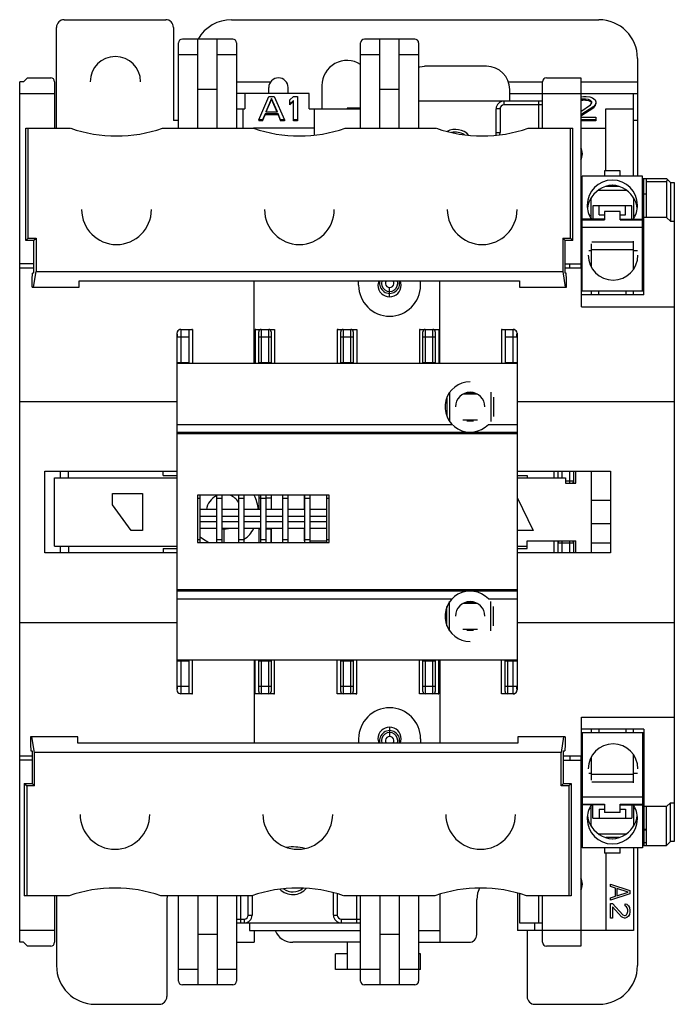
# Model space of a CAD drawing. Extents: x -42 to 42, y -64 to 64.
import ezdxf

# ---------------------------------------------------------------- set-up
doc = ezdxf.new("R2010")
doc.units = 0
doc.layers.get('0').update_dxf_attribs({"linetype": 'CONTINUOUS'})

msp = doc.modelspace()

# ---------------------------------------------------------------- linework, layer by layer
at = {"color": 7, "linetype": 'CONTINUOUS'}
for p, q in [((-36.5, 63.5), (-23.4, 63.5)), ((-14.9, 63.5), (32.5, 63.5)), ((-37.5, 49.5), (-37.5, 62.5)), ((-22.4, 62.5), (-22.4, 50.5)), ((-14.75, 61), (-21.25, 61)), ((-19.25, 49.5), (-19.25, 61)), ((-16.75, 49.5), (-16.75, 61)), ((8.75, 61), (2.25, 61)), ((4.25, 49.5), (4.25, 61)), ((6.75, 49.5), (6.75, 61)), ((-21.75, 49.5), (-21.75, 60.5)), ((-14.25, 60.5), (-14.25, 49.5)), ((1.75, 49.5), (1.75, 60.5)), ((9.25, 60.5), (9.25, 49.5)), ((-21.75, 59), (-19.25, 59)), ((-16.75, 59), (-14.25, 59)), ((1.75, 59), (4.25, 59)), ((6.75, 59), (9.25, 59)), ((37.5, 58.5), (37.5, 43.3)), ((18, 57.5), (10, 57.5)), ((-41.75, 55.5), (-41.25, 56)), ((-41.25, 56), (-38.25, 56)), ((25.75, 56), (30.2, 56)), ((30.2, 56), (30.2, 31.5)), ((-41.75, 55.5), (-42.25, 55.5)), ((-42.25, -55.5), (-42.25, 55.5)), ((-37.75, 55.5), (-37.75, 49.5)), ((-10.1, 54), (-10.1, 54.75)), ((-7.6, 54), (-7.6, 54.75)), ((-3.25, 55), (-3.25, 52)), ((25.25, 49.5), (25.25, 55.5)), ((-42.25, 54), (-37.75, 54)), ((-16.75, 54.5), (-19.25, 54.5)), ((-4.9, 54), (-14.25, 54)), ((-13.2, 54), (-13.2, 52)), ((-11.4, 50.6), (-10.07, 53.59)), ((-10.07, 53.59), (-9.4, 53.59)), ((-9.4, 53.59), (-8.07, 50.6)), ((-7.4, 53.15), (-6.9, 53.59)), ((-6.9, 53.59), (-6.4, 53.59)), ((-6.4, 53.59), (-6.4, 50.47)), ((-4.9, 52), (-4.9, 54)), ((6.75, 54.5), (4.25, 54.5)), ((21, 53), (21, 54.5)), ((21, 54), (37.5, 54)), ((30.2, 53.56), (30.52, 53.59)), ((30.52, 53.59), (30.85, 53.59)), ((30.85, 53.59), (31.35, 53.53)), ((31.35, 53.53), (31.68, 53.4)), ((31.68, 53.4), (32.02, 53.15)), ((37, 43.3), (37, 54)), ((-9.73, 53.34), (-10.48, 51.62)), ((-10.43, 51.62), (-9.73, 53.21)), ((-8.98, 51.62), (-9.73, 53.34)), ((-9.73, 53.34), (-9.73, 53.21)), ((-9.73, 53.21), (-9.04, 51.62)), ((-7.4, 52.51), (-7.4, 53.15)), ((-6.9, 53.08), (-7.4, 52.64)), ((-7.4, 52.51), (-6.9, 52.95)), ((-6.9, 50.47), (-6.9, 53.08)), ((1.75, 52.1), (0, 52.1)), ((0, 52.1), (0, 52)), ((0.06, 52.1), (0.06, 52)), ((0.17, 52.1), (0.17, 52)), ((0.41, 52.1), (0.41, 52)), ((0.64, 52.1), (0.64, 52)), ((0.93, 52.1), (0.93, 52)), ((1.46, 52.1), (1.46, 52)), ((25.25, 53), (9.25, 53)), ((20.25, 53), (20.25, 52.5)), ((25.25, 52.5), (20.25, 52.5)), ((24.75, 49.5), (24.75, 53)), ((30.43, 53.27), (30.2, 53.24)), ((30.2, 53.11), (30.43, 53.14)), ((30.2, 51.67), (31.43, 52.51)), ((31.85, 52.32), (30.2, 51.21)), ((30.2, 51.08), (31.85, 52.19)), ((30.77, 53.27), (30.43, 53.27)), ((30.43, 53.27), (30.43, 53.14)), ((30.77, 53.14), (30.43, 53.14)), ((31.18, 53.21), (30.77, 53.27)), ((30.77, 53.27), (30.77, 53.14)), ((30.77, 53.14), (31.18, 53.08)), ((31.43, 53.08), (31.18, 53.21)), ((31.18, 53.21), (31.18, 53.08)), ((31.18, 53.08), (31.43, 52.95)), ((31.6, 52.89), (31.43, 53.08)), ((31.43, 53.08), (31.43, 52.95)), ((31.43, 52.95), (31.6, 52.76)), ((31.43, 52.51), (31.6, 52.77)), ((31.6, 52.77), (31.6, 52.89)), ((32.02, 52.51), (31.85, 52.32)), ((31.85, 52.19), (32.02, 52.38)), ((31.85, 52.32), (31.85, 52.19)), ((32.02, 53.15), (32.1, 52.89)), ((32.1, 52.77), (32.02, 52.51)), ((32.02, 52.38), (32.1, 52.63)), ((32.02, 52.51), (32.02, 52.38)), ((32.1, 52.89), (32.1, 52.63)), ((-14.25, 52), (-13.2, 52)), ((-13.4, 49.5), (-13.4, 52)), ((-10.57, 51.37), (-10.9, 50.6)), ((-10.9, 50.47), (-10.57, 51.23)), ((-10.57, 51.37), (-10.57, 51.23)), ((-8.9, 51.37), (-10.57, 51.37)), ((-8.9, 51.23), (-10.57, 51.23)), ((-10.48, 51.62), (-8.98, 51.62)), ((-8.57, 50.6), (-8.9, 51.37)), ((-8.9, 51.37), (-8.9, 51.23)), ((-8.9, 51.23), (-8.57, 50.47)), ((-4.9, 52), (1.75, 52)), ((-4.2, 48.61), (-4.2, 52)), ((19.25, 48.95), (19.25, 52)), ((19.75, 52), (19.25, 52)), ((19.75, 52), (19.75, 48.95)), ((30.2, 50.92), (32.1, 50.92)), ((32.1, 50.92), (32.1, 50.47)), ((33.4, 44), (33.4, 52)), ((33.4, 52), (37, 52)), ((-21.75, 50.5), (-22.4, 50.5)), ((-10.9, 50.6), (-11.4, 50.6)), ((-11.4, 50.6), (-11.4, 50.47)), ((-10.9, 50.47), (-11.4, 50.47)), ((-10.9, 50.6), (-10.9, 50.47)), ((-8.57, 50.6), (-8.57, 50.47)), ((-8.07, 50.6), (-8.57, 50.6)), ((-8.07, 50.47), (-8.57, 50.47)), ((-8.07, 50.6), (-8.07, 50.47)), ((-6.4, 50.6), (-6.9, 50.6)), ((-6.4, 50.47), (-6.9, 50.47)), ((32.1, 50.6), (30.2, 50.6)), ((32.1, 50.47), (30.2, 50.47)), ((37.5, 50.5), (37, 50.5)), ((-41.45, 49.5), (-35.67, 49.5)), ((-41.45, 35), (-41.45, 49.5)), ((-41.14, 35.31), (-41.14, 49.5)), ((-23.83, 49.5), (-12.07, 49.5)), ((-4.2, 49.5), (-12.07, 49.5)), ((-0.23, 49.5), (11.53, 49.5)), ((19.24, 48.59), (19.25, 48.95)), ((19.25, 48.95), (19.75, 48.95)), ((23.37, 49.5), (29.15, 49.5)), ((28.84, 35.31), (28.84, 49.5)), ((29.15, 35), (29.15, 49.5)), ((30.2, 49.5), (33.4, 49.5)), ((30.35, 28.5), (30.35, 43.3)), ((38.15, 43.3), (30.35, 43.3)), ((33.25, 44), (33.25, 43.3)), ((35.25, 44), (33.25, 44)), ((35.25, 43.3), (35.25, 44)), ((38.15, 28.5), (38.15, 43.3)), ((30.2, 42.97), (30.35, 42.97)), ((35.11, 42), (33.39, 42)), ((38.15, 42.97), (38.3, 42.97)), ((38.25, 43), (41.25, 43)), ((38.25, 42.97), (38.25, 43)), ((38.3, 28), (38.3, 43)), ((38.62, 43), (38.62, 38)), ((41.25, 42.57), (38.62, 42.57)), ((41.25, 43), (41.75, 42.5)), ((41.25, 42.57), (41.25, 38)), ((41.75, 42.5), (41.75, 37.5)), ((41.75, 42.5), (42.25, 42.5)), ((42.25, 42.5), (42.25, -42.5)), ((30.35, 41.5), (30.2, 41.5)), ((32.42, 41.5), (36.08, 41.5)), ((32.51, 41.5), (32.51, 41.56)), ((35.99, 41.5), (35.99, 41.56)), ((38.3, 41.5), (38.15, 41.5)), ((38.62, 41), (38.3, 41)), ((31.5, 37.87), (31.5, 40.51)), ((31.75, 39.5), (31.75, 37.75)), ((36.75, 39.5), (31.75, 39.5)), ((32.56, 38.34), (32.54, 39.5)), ((35.94, 38.34), (35.96, 39.5)), ((36.75, 37.75), (36.75, 39.5)), ((37, 40.51), (37, 37.87)), ((32.56, 38.34), (33.25, 38.34)), ((33.25, 38.75), (33.25, 37.7)), ((35.25, 38.75), (33.25, 38.75)), ((35.25, 37.7), (35.25, 38.75)), ((35.25, 38.34), (35.94, 38.34)), ((33.25, 37.75), (30.35, 37.75)), ((30.35, 37.7), (33.25, 37.7)), ((35.25, 37.75), (38.15, 37.75)), ((35.25, 37.7), (38.15, 37.7)), ((41.25, 38), (38.3, 38)), ((41.25, 38), (41.75, 37.5)), ((41.75, 37.5), (42.25, 37.5)), ((30.2, 36.8), (30.35, 36.8)), ((30.35, 35.7), (30.2, 35.7)), ((30.35, 36.75), (38.15, 36.75)), ((38.3, 36.8), (38.15, 36.8)), ((38.3, 35.7), (38.15, 35.7)), ((-41.45, 35), (-41.14, 35.31)), ((-40.45, 35), (-41.45, 35)), ((-41.14, 35.31), (-40.14, 35.31)), ((-40.45, 35), (-40.14, 35.31)), ((-40.45, 35), (-40.45, 30.8)), ((-40.14, 35.31), (-40.14, 31)), ((27.84, 35.31), (28.84, 35.31)), ((27.84, 35.31), (27.84, 31)), ((27.84, 35.31), (28.15, 35)), ((29.15, 35), (28.15, 35)), ((28.15, 30.8), (28.15, 35)), ((29.15, 35), (28.84, 35.31)), ((31.5, 34.58), (31.5, 31.67)), ((37, 34.8), (31.62, 34.8)), ((37, 31.33), (37, 34.92)), ((37, 33.8), (31.5, 33.8)), ((-40.45, 32), (-42.25, 32)), ((28.15, 32), (30.2, 32)), ((28.75, 31.5), (28.75, 32)), ((-42.25, 31.5), (-40.45, 31.5)), ((-40.65, 30.01), (-40.6, 30.8)), ((-40.45, 30.8), (-40.6, 30.8)), ((-40.46, 29), (-40.14, 31)), ((-40.14, 31), (27.84, 31)), ((27.84, 31), (28.16, 29)), ((28.15, 31.5), (30.25, 31.5)), ((28.3, 30.8), (28.15, 30.8)), ((28.35, 30.01), (28.3, 30.8)), ((30.25, 26.45), (30.25, 31.5)), ((30.35, 30.93), (30.25, 30.93)), ((38.3, 30.93), (38.15, 30.93)), ((-40.64, 29), (-40.65, 30.01)), ((-34.55, 29.8), (22.25, 29.8)), ((-34.55, 29), (-34.55, 29.8)), ((-12, 19.15), (-12, 29.8)), ((1.5, 29.25), (1.5, 29.8)), ((4.1, 29.8), (4, 29.25)), ((7, 29.25), (6.9, 29.8)), ((9.5, 29.25), (9.5, 29.8)), ((12, 19.15), (12, 29.8)), ((22.25, 29.8), (22.25, 29)), ((28.34, 29), (28.35, 30.01)), ((-40.64, 29), (-34.55, 29)), ((5.5, 27.75), (5.5, 28.95)), ((22.25, 29), (28.34, 29)), ((38.3, 28.5), (30.25, 28.5)), ((38.3, 28), (30.25, 28)), ((31.5, 28.5), (31.5, 28)), ((32.51, 28), (32.5, 28.5)), ((36, 28.5), (35.99, 28)), ((37, 28), (37, 28.5)), ((30.25, 26.45), (42.25, 26.45)), ((-21.95, 23.05), (-21.95, -22.95)), ((-21.45, 23.55), (-21.45, 19.3)), ((-21.45, 23.55), (-20.04, 23.55)), ((-20.4, 23.55), (-20.4, 19.15)), ((-19.95, 23.54), (-19.95, 19.15)), ((-11.85, 23.54), (-11.85, 19.15)), ((-11.76, 23.55), (-9.44, 23.55)), ((-11.4, 19.15), (-11.4, 23.25)), ((-11.1, 23.55), (-11.1, 19.3)), ((-10.1, 19.3), (-10.1, 23.55)), ((-9.8, 23.25), (-9.8, 19.15)), ((-9.35, 23.54), (-9.35, 19.15)), ((-1.25, 23.54), (-1.25, 19.15)), ((-1.16, 23.55), (1.16, 23.55)), ((-0.8, 19.15), (-0.8, 23.25)), ((-0.5, 23.55), (-0.5, 19.3)), ((0.5, 19.3), (0.5, 23.55)), ((0.8, 23.25), (0.8, 19.15)), ((1.25, 23.54), (1.25, 19.15)), ((9.35, 23.54), (9.35, 19.15)), ((9.44, 23.55), (11.76, 23.55)), ((9.8, 19.15), (9.8, 23.25)), ((10.1, 23.55), (10.1, 19.3)), ((11.1, 19.3), (11.1, 23.55)), ((11.4, 23.25), (11.4, 19.15)), ((11.85, 23.54), (11.85, 19.15)), ((19.95, 23.54), (19.95, 19.15)), ((20.04, 23.55), (21.45, 23.55)), ((20.4, 23.55), (20.4, 19.15)), ((21.45, 19.3), (21.45, 23.55)), ((21.95, 23.05), (21.95, -22.95)), ((-20.4, 22.55), (-21.95, 22.55)), ((-10.1, 22.55), (-11.4, 22.55)), ((-9.8, 22.55), (-10.1, 22.55)), ((0.5, 22.55), (-0.8, 22.55)), ((0.8, 22.55), (0.5, 22.55)), ((11.1, 22.55), (9.8, 22.55)), ((11.4, 22.55), (11.1, 22.55)), ((21.95, 22.55), (20.4, 22.55)), ((-21.95, 19.3), (-20.4, 19.3)), ((21.95, 19.15), (-21.95, 19.15)), ((-11.4, 19.3), (-9.8, 19.3)), ((-0.8, 19.3), (0.8, 19.3)), ((9.8, 19.3), (11.4, 19.3)), ((20.4, 19.3), (21.95, 19.3)), ((13.25, 15.44), (13.25, 11.66)), ((15.47, 15.4), (16.33, 15.4)), ((18.55, 15.44), (18.55, 11.66)), ((-42.25, 14.25), (-21.95, 14.25)), ((12.9, 14.8), (12.9, 12.3)), ((16.84, 15.2), (14.96, 15.2)), ((18.9, 14.8), (18.9, 12.3)), ((21.95, 14.25), (42.25, 14.25)), ((14.96, 11.9), (16.84, 11.9)), ((16.33, 11.7), (15.47, 11.7)), ((-21.95, 11.3), (13.55, 11.3)), ((-21.95, 10.29), (21.95, 10.29)), ((18.25, 11.3), (21.95, 11.3)), ((21.95, 10.1), (-21.95, 10.1)), ((-39, -5.25), (-39, 5.25)), ((-39, 5.25), (-21.95, 5.25)), ((-37, 4.4), (-37, 5.25)), ((-35.95, 4.4), (-35.95, 5.25)), ((-23.75, 4.7), (-23.75, 5.25)), ((21.95, 5.25), (34, 5.25)), ((26.75, 4.4), (26.75, 5.25)), ((27.25, 4.4), (27.25, 5.25)), ((28.75, 3.7), (28.75, 5.25)), ((29.25, 5.25), (29.25, 3.7)), ((29.55, 3.7), (29.55, 5.25)), ((31.55, -5.25), (31.55, 5.25)), ((34, 5.25), (34, -5.25)), ((-37.75, -4.4), (-37.75, 4.4)), ((-37.75, 4.4), (-21.95, 4.4)), ((-23.75, 4.7), (-21.95, 4.7)), ((21.95, 4.7), (23.25, 4.7)), ((21.95, 4.4), (28.2, 4.4)), ((23.25, 4.7), (23.25, 4.4)), ((28.2, 4.4), (28.2, 3.7)), ((28.2, 4), (29.25, 4)), ((28.2, 3.7), (29.55, 3.7)), ((-30.25, 0.93), (-30.25, 2.4)), ((-30.25, 2.4), (-26.41, 2.4)), ((-26.41, 2.4), (-26.41, -2.4)), ((-19.3, 2.15), (-19.3, -3.95)), ((-2.3, 2.15), (-19.3, 2.15)), ((-18.95, 1.75), (-19.3, 1.75)), ((-18.95, -3.95), (-18.95, 2.15)), ((-16.85, 2.15), (-16.85, -3.95)), ((-16.11, 1.75), (-16.85, 1.75)), ((-16.11, -3.95), (-16.11, 2.15)), ((-14.01, 2.15), (-14.01, -3.95)), ((-13.27, 1.75), (-14.01, 1.75)), ((-13.27, -3.95), (-13.27, 2.15)), ((-11.4, 2.15), (-11.4, 0.31)), ((-11.17, 1.8), (-11.4, 1.8)), ((-11.17, 2.15), (-11.17, -3.95)), ((-10.43, 1.75), (-11.17, 1.75)), ((-10.43, -3.95), (-10.43, 2.15)), ((-9.8, 1.8), (-10.43, 1.8)), ((-9.8, 2.15), (-9.8, 0.31)), ((-9.75, 0.31), (-9.75, 2.15)), ((-8.33, 2.15), (-8.33, -3.95)), ((-7.59, 1.75), (-8.33, 1.75)), ((-7.59, -3.95), (-7.59, 2.15)), ((-5.5, 0.31), (-5.5, 2.15)), ((-5.49, 2.15), (-5.49, -3.95)), ((-4.75, 1.75), (-5.49, 1.75)), ((-4.75, -3.95), (-4.75, 2.15)), ((-2.65, 2.15), (-2.65, -3.95)), ((-2.3, 1.75), (-2.65, 1.75)), ((-2.3, -3.95), (-2.3, 2.15)), ((21.95, 1.85), (24.05, -2.4)), ((34, 1.5), (31.55, 1.5)), ((-27.88, -2.4), (-30.25, 0.93)), ((-16.85, 0.31), (-18.95, 0.31)), ((-14.01, 0.31), (-16.11, 0.31)), ((-11.17, 0.31), (-13.27, 0.31)), ((-8.33, 0.31), (-10.43, 0.31)), ((-5.49, 0.31), (-7.59, 0.31)), ((-2.65, 0.31), (-4.75, 0.31)), ((-18.95, -0.55), (-16.85, -0.55)), ((-16.85, -1.25), (-18.95, -1.25)), ((-16.11, -0.55), (-14.01, -0.55)), ((-14.01, -1.25), (-16.11, -1.25)), ((-13.27, -0.55), (-11.17, -0.55)), ((-11.17, -1.25), (-13.27, -1.25)), ((-10.43, -0.55), (-8.33, -0.55)), ((-8.33, -1.25), (-10.43, -1.25)), ((-7.59, -0.55), (-5.49, -0.55)), ((-5.49, -1.25), (-7.59, -1.25)), ((-4.75, -0.55), (-2.65, -0.55)), ((-2.65, -1.25), (-4.75, -1.25)), ((-26.41, -2.4), (-27.88, -2.4)), ((-16.85, -2.11), (-18.95, -2.11)), ((-14.01, -2.11), (-16.11, -2.11)), ((-16.11, -2.19), (-15.9, -2.2)), ((-15.9, -2.2), (-15.28, -2.11)), ((-11.17, -2.11), (-13.27, -2.11)), ((-11.4, -2.11), (-11.4, -3.95)), ((-8.33, -2.11), (-10.43, -2.11)), ((-9.8, -3.95), (-9.8, -2.11)), ((-9.75, -3.95), (-9.75, -2.11)), ((-5.49, -2.11), (-7.59, -2.11)), ((-5.5, -3.7), (-5.5, -2.11)), ((-2.65, -2.11), (-4.75, -2.11)), ((24.05, -2.4), (21.95, -2.4)), ((31.55, -1.5), (34, -1.5)), ((-19.3, -3.55), (-18.95, -3.55)), ((-16.85, -3.55), (-16.11, -3.55)), ((-14.01, -3.55), (-13.27, -3.55)), ((-11.17, -3.55), (-10.43, -3.55)), ((-8.33, -3.55), (-7.59, -3.55)), ((-5.5, -3.7), (-5.49, -3.7)), ((-5.49, -3.55), (-4.75, -3.55)), ((-4.75, -3.7), (-2.65, -3.7)), ((-2.65, -3.55), (-2.3, -3.55)), ((23.25, -4.7), (23.25, -3.7)), ((23.25, -3.7), (29.55, -3.7)), ((26.75, -5.25), (26.75, -3.7)), ((27.25, -5.25), (27.25, -3.7)), ((27.75, -3.7), (27.75, -5.25)), ((28.75, -5.25), (28.75, -3.7)), ((29.25, -3.7), (29.25, -5.25)), ((29.55, -5.25), (29.55, -3.7)), ((-37.75, -4.4), (-21.95, -4.4)), ((-37, -5.25), (-37, -4.4)), ((-35.95, -4.4), (-35.95, -5.25)), ((-23.75, -4.7), (-21.95, -4.7)), ((-23.75, -4.7), (-23.75, -5.25)), ((-19.3, -3.95), (-2.3, -3.95)), ((21.95, -4.4), (23.25, -4.4)), ((21.95, -4.7), (23.25, -4.7)), ((29.25, -4), (27.25, -4)), ((34, -4), (31.55, -4)), ((-21.95, -5.25), (-39, -5.25)), ((34, -5.25), (21.95, -5.25)), ((-21.95, -10), (21.95, -10)), ((21.95, -10.19), (-21.95, -10.19)), ((-21.95, -11.2), (13.55, -11.2)), ((18.25, -11.2), (21.95, -11.2)), ((12.9, -14.7), (12.9, -12.2)), ((13.25, -15.34), (13.25, -11.56)), ((16.84, -11.8), (14.96, -11.8)), ((15.47, -11.6), (16.33, -11.6)), ((18.55, -15.34), (18.55, -11.56)), ((18.9, -14.7), (18.9, -12.2)), ((-42.25, -14.25), (-21.95, -14.25)), ((14.96, -15.1), (16.84, -15.1)), ((21.95, -14.25), (42.25, -14.25)), ((16.33, -15.3), (15.47, -15.3)), ((-21.95, -19.05), (21.95, -19.05)), ((-20.4, -19.05), (-20.4, -23.45)), ((-19.95, -23.44), (-19.95, -19.05)), ((-12, -19.05), (-12, -29.8)), ((-11.85, -23.44), (-11.85, -19.05)), ((-11.4, -23.15), (-11.4, -19.05)), ((-9.8, -19.05), (-9.8, -23.15)), ((-9.35, -23.44), (-9.35, -19.05)), ((-1.25, -23.44), (-1.25, -19.05)), ((-0.8, -23.15), (-0.8, -19.05)), ((0.8, -19.05), (0.8, -23.15)), ((1.25, -23.44), (1.25, -19.05)), ((9.35, -23.44), (9.35, -19.05)), ((9.8, -23.15), (9.8, -19.05)), ((11.4, -19.05), (11.4, -23.15)), ((11.85, -23.44), (11.85, -19.05)), ((12, -19.05), (12, -29.8)), ((19.95, -23.44), (19.95, -19.05)), ((20.4, -23.15), (20.4, -19.05)), ((-21.95, -19.2), (-20.4, -19.2)), ((-21.45, -19.2), (-21.45, -23.45)), ((-11.4, -19.2), (-9.8, -19.2)), ((-11.1, -19.2), (-11.1, -23.45)), ((-10.1, -23.45), (-10.1, -19.2)), ((-0.8, -19.2), (0.8, -19.2)), ((-0.5, -19.2), (-0.5, -23.45)), ((0.5, -23.45), (0.5, -19.2)), ((9.8, -19.2), (11.4, -19.2)), ((10.1, -19.2), (10.1, -23.45)), ((11.1, -23.45), (11.1, -19.2)), ((20.4, -19.2), (21.95, -19.2)), ((20.7, -19.2), (20.7, -23.45)), ((21.45, -23.45), (21.45, -19.2)), ((-21.95, -22.45), (-20.4, -22.45)), ((-11.4, -22.45), (-11.1, -22.45)), ((-11.1, -22.45), (-9.8, -22.45)), ((-0.8, -22.45), (-0.5, -22.45)), ((-0.5, -22.45), (0.8, -22.45)), ((9.8, -22.45), (10.1, -22.45)), ((10.1, -22.45), (11.4, -22.45)), ((20.4, -22.45), (20.7, -22.45)), ((20.7, -22.45), (21.95, -22.45)), ((-20.04, -23.45), (-21.45, -23.45)), ((-9.44, -23.45), (-11.76, -23.45)), ((1.16, -23.45), (-1.16, -23.45)), ((11.76, -23.45), (9.44, -23.45)), ((21.45, -23.45), (20.04, -23.45)), ((30.25, -26.45), (42.25, -26.45)), ((30.25, -31.5), (30.25, -26.45)), ((5.5, -27.75), (5.5, -28.95)), ((-40.84, -29), (-40.85, -30.01)), ((-34.75, -29), (-40.84, -29)), ((-40.34, -31), (-40.66, -29)), ((-34.75, -29.8), (-34.75, -29)), ((28.14, -29), (22.05, -29)), ((22.05, -29), (22.05, -29.8)), ((27.96, -29), (27.64, -31)), ((28.14, -29), (28.15, -30.01)), ((38.3, -28), (30.25, -28)), ((38.3, -28.5), (30.25, -28.5)), ((30.35, -28.5), (30.35, -43.3)), ((31.5, -28), (31.5, -28.5)), ((32.51, -28), (32.5, -28.5)), ((35.99, -28), (36, -28.5)), ((37, -28.5), (37, -28)), ((38.15, -28.5), (38.15, -43.3)), ((38.3, -28), (38.3, -43)), ((-40.85, -30.01), (-40.8, -30.8)), ((22.05, -29.8), (-34.75, -29.8)), ((1.5, -29.25), (1.5, -29.8)), ((4, -29.25), (4.1, -29.8)), ((6.9, -29.8), (7, -29.25)), ((9.5, -29.25), (9.5, -29.8)), ((28.15, -30.01), (28.1, -30.8)), ((-40.65, -31.5), (-42.25, -31.5)), ((-40.8, -30.8), (-40.65, -30.8)), ((-40.65, -30.8), (-40.65, -35)), ((-40.34, -35.31), (-40.34, -31)), ((27.64, -31), (-40.34, -31)), ((27.64, -35.31), (27.64, -31)), ((27.95, -35), (27.95, -30.8)), ((27.95, -30.8), (28.1, -30.8)), ((30.25, -31.5), (27.95, -31.5)), ((28.75, -31.5), (28.75, -32)), ((30.2, -31.5), (30.2, -56)), ((30.35, -30.93), (30.25, -30.93)), ((31.5, -31.67), (31.5, -34.58)), ((37, -34.92), (37, -31.33)), ((38.3, -30.93), (38.15, -30.93)), ((-40.65, -32), (-42.25, -32)), ((27.95, -32), (30.2, -32)), ((31.5, -33.8), (37, -33.8)), ((-41.65, -35), (-40.65, -35)), ((-41.65, -35), (-41.34, -35.31)), ((-41.65, -35), (-41.65, -49.5)), ((-41.34, -35.31), (-41.34, -49.5)), ((-40.34, -35.31), (-41.34, -35.31)), ((-40.34, -35.31), (-40.65, -35)), ((27.95, -35), (27.64, -35.31)), ((28.64, -35.31), (27.64, -35.31)), ((27.95, -35), (28.95, -35)), ((28.95, -35), (28.64, -35.31)), ((28.64, -35.31), (28.64, -49.5)), ((28.95, -35), (28.95, -49.5)), ((31.62, -34.8), (37, -34.8)), ((30.2, -35.7), (30.35, -35.7)), ((30.2, -36.8), (30.35, -36.8)), ((30.35, -36.75), (38.15, -36.75)), ((38.15, -35.7), (38.3, -35.7)), ((38.3, -36.8), (38.15, -36.8)), ((30.35, -37.7), (33.25, -37.7)), ((33.25, -37.75), (30.35, -37.75)), ((31.5, -40.51), (31.5, -37.87)), ((31.75, -39.5), (31.75, -37.75)), ((33.25, -37.7), (33.25, -38.75)), ((35.25, -37.7), (38.15, -37.7)), ((35.25, -38.75), (35.25, -37.7)), ((35.25, -37.75), (38.15, -37.75)), ((36.75, -37.75), (36.75, -39.5)), ((37, -37.87), (37, -40.51)), ((41.25, -38), (38.3, -38)), ((38.62, -38), (38.62, -43)), ((41.75, -37.5), (41.25, -38)), ((41.25, -43), (41.25, -38)), ((41.75, -37.5), (42.25, -37.5)), ((41.75, -42.5), (41.75, -37.5)), ((32.56, -38.34), (32.54, -39.5)), ((32.56, -38.34), (33.25, -38.34)), ((35.25, -38.75), (33.25, -38.75)), ((35.25, -38.34), (35.94, -38.34)), ((35.94, -38.34), (35.96, -39.5)), ((31.75, -39.5), (36.75, -39.5)), ((30.35, -41.5), (30.2, -41.5)), ((32.42, -41.5), (36.08, -41.5)), ((32.51, -41.5), (32.51, -41.56)), ((35.99, -41.5), (35.99, -41.56)), ((38.3, -41.5), (38.15, -41.5)), ((30.35, -43), (30.2, -43)), ((35.11, -42), (33.39, -42)), ((38.25, -43), (38.15, -43)), ((38.25, -42.97), (38.3, -42.97)), ((38.25, -43), (38.25, -42.97)), ((38.25, -43), (41.25, -43)), ((41.75, -42.5), (41.25, -43)), ((42.25, -42.5), (41.75, -42.5)), ((38.15, -43.3), (30.35, -43.3)), ((33.25, -43.3), (33.25, -44)), ((35.25, -44), (33.25, -44)), ((33.4, -44), (33.4, -54)), ((35.25, -44), (35.25, -43.3)), ((37, -43.3), (37, -54)), ((37.5, -43.3), (37.5, -58.5)), ((34, -48.31), (34, -48)), ((34, -48), (36.5, -48.83)), ((-35.87, -49.5), (-41.65, -49.5)), ((-37.75, -49.5), (-37.75, -55.5)), ((-37.5, -49.5), (-37.5, -58.5)), ((-12.27, -49.5), (-24.03, -49.5)), ((-23.21, -49.5), (-23.25, -50)), ((-21.75, -60.5), (-21.75, -49.5)), ((-19.25, -49.5), (-19.25, -61)), ((-16.75, -49.5), (-16.75, -61)), ((-14.25, -49.5), (-14.25, -60.5)), ((-13.75, -49.5), (-13.75, -53)), ((-12.25, -49.49), (-12.25, -52)), ((-1.75, -52), (-1.75, -49.1)), ((11.33, -49.5), (-0.43, -49.5)), ((1.25, -53), (1.25, -49.5)), ((1.75, -60.5), (1.75, -49.5)), ((4.25, -49.5), (4.25, -61)), ((6.75, -49.5), (6.75, -61)), ((9.25, -49.5), (9.25, -60.5)), ((12, -49.28), (12, -55.5)), ((22, -49.14), (22, -54)), ((22.25, -49.21), (22.25, -53)), ((28.95, -49.5), (23.17, -49.5)), ((25.25, -55.5), (25.25, -49.5)), ((34.64, -48.52), (34, -48.31)), ((36.5, -49.25), (34, -50.08)), ((34.64, -49.56), (34.64, -48.52)), ((34.85, -48.57), (34.85, -49.51)), ((36.29, -49.04), (34.85, -48.57)), ((34.85, -49.51), (36.29, -49.04)), ((36.5, -48.83), (36.5, -49.25)), ((-23.25, -50), (-23.25, -62.5)), ((16.75, -54.5), (16.75, -50)), ((34, -49.77), (34.64, -49.56)), ((34, -50.08), (34, -49.77)), ((34, -50.5), (34.27, -50.5)), ((34, -52.38), (34, -50.5)), ((34.27, -50.5), (35.6, -51.96)), ((35.91, -50.81), (35.91, -50.55)), ((35.91, -50.55), (36.13, -50.6)), ((36.13, -50.6), (36.34, -50.81)), ((-12.75, -52), (-12.25, -52)), ((-1.75, -52), (-1.25, -52)), ((34.27, -50.92), (34.27, -52.38)), ((35.44, -52.22), (34.27, -50.92)), ((35.6, -51.96), (35.81, -52.06)), ((35.81, -52.06), (35.91, -52.06)), ((36.07, -50.92), (35.91, -50.81)), ((35.91, -52.06), (36.07, -51.96)), ((36.18, -51.07), (36.07, -50.92)), ((36.07, -51.96), (36.18, -51.8)), ((36.23, -51.33), (36.18, -51.07)), ((36.18, -51.8), (36.23, -51.54)), ((36.23, -51.54), (36.23, -51.33)), ((36.34, -50.81), (36.45, -51.02)), ((36.45, -51.91), (36.34, -52.11)), ((36.45, -51.02), (36.5, -51.39)), ((36.5, -51.59), (36.45, -51.91)), ((36.5, -51.39), (36.5, -51.59)), ((-14.25, -52.5), (-13.25, -52.5)), ((-14.25, -53), (1.75, -53)), ((-13.25, -53), (-13.25, -52.5)), ((-12.6, -53), (-12.6, -54)), ((-0.75, -52.5), (1.75, -52.5)), ((-0.75, -52.5), (-0.75, -53)), ((22.25, -53), (25.25, -53)), ((24.2, -53), (24.2, -54)), ((34.27, -52.38), (34, -52.38)), ((35.6, -52.32), (35.44, -52.22)), ((35.81, -52.38), (35.6, -52.32)), ((35.91, -52.38), (35.81, -52.38)), ((36.13, -52.32), (35.91, -52.38)), ((36.34, -52.11), (36.13, -52.32)), ((-37.75, -54), (-42.25, -54)), ((-16.75, -54.5), (-19.25, -54.5)), ((-12.6, -54), (1.75, -54)), ((-12, -54), (-12, -55.5)), ((6.75, -54.5), (4.25, -54.5)), ((9.25, -54), (12, -54)), ((37, -54), (22, -54)), ((23.25, -54), (23.25, -62.5)), ((-41.75, -55.5), (-42.25, -55.5)), ((-41.75, -55.5), (-41.25, -56)), ((-14.25, -55.5), (-12, -55.5)), ((1.75, -55.5), (-7, -55.5)), ((0, -55.5), (0, -59)), ((9.25, -55.5), (15.75, -55.5)), ((-38.25, -56), (-41.25, -56)), ((-1.5, -59), (-1.5, -57)), ((0, -57), (-1.5, -57)), ((9.5, -57), (9.25, -57)), ((9.5, -59), (9.5, -57)), ((30.2, -56), (25.75, -56)), ((-19.25, -59), (-21.75, -59)), ((-14.25, -59), (-16.75, -59)), ((4.25, -59), (-1.5, -59)), ((9.5, -59), (6.75, -59)), ((-14.75, -61), (-21.25, -61)), ((8.75, -61), (2.25, -61)), ((-32.5, -63.5), (-24.25, -63.5)), ((24.25, -63.5), (32.5, -63.5))]:
    msp.add_line(p, q, dxfattribs=at)
at = {"color": 8, "linetype": 'CONTINUOUS'}
for p, q in [((-14.25, 55.5), (-9.85, 55.5)), ((20.83, 55.5), (25.25, 55.5)), ((30.2, 55.5), (37.5, 55.5)), ((19.74, 48.65), (19.75, 48.95)), ((30.35, 33.7), (30.2, 33.7)), ((31.5, 33.7), (31.2, 33.7)), ((37.5, 33.7), (37, 33.7)), ((38.3, 33.7), (38.15, 33.7)), ((27.75, 5.25), (27.75, 4.4)), ((-15.9, -2.2), (-15.9, -3.95)), ((-11.17, -2.2), (-11.4, -2.2)), ((-9.8, -2.2), (-10.43, -2.2)), ((30.2, -33.7), (30.35, -33.7)), ((31.2, -33.7), (31.5, -33.7)), ((37, -33.7), (37.5, -33.7)), ((38.15, -33.7), (38.3, -33.7)), ((38.3, -40.93), (38.62, -40.93)), ((38.62, -41.06), (38.3, -41.06)), ((38.3, -42.63), (38.62, -42.63)), ((-12.75, -52), (-12.75, -49.5)), ((-1.25, -49.24), (-1.25, -52)), ((24.75, -53), (24.75, -49.5))]:
    msp.add_line(p, q, dxfattribs=at)
at = {"color": 7, "linetype": 'CONTINUOUS', "flags": 128}
for points in [[(9.25, 57.4), (9.41, 57.44), (10, 57.5)], [(30.4, 46.2), (30.27, 46.83), (30.2, 46.99)], [(30.2, 45.41), (30.27, 45.57), (30.4, 46.2)], [(-19.95, 23.54), (-20, 23.55), (-20.04, 23.55)], [(-11.76, 23.55), (-11.81, 23.55), (-11.85, 23.54)], [(-9.44, 23.55), (-9.39, 23.55), (-9.35, 23.54)], [(-1.16, 23.55), (-1.21, 23.55), (-1.25, 23.54)], [(1.16, 23.55), (1.21, 23.55), (1.25, 23.54)], [(9.44, 23.55), (9.39, 23.55), (9.35, 23.54)], [(11.76, 23.55), (11.81, 23.55), (11.85, 23.54)], [(20.04, 23.55), (19.99, 23.55), (19.95, 23.54)], [(21.45, 23.55), (21.55, 23.54), (21.59, 23.53)], [(-18.95, -3.19), (-18.67, -3.43), (-17.85, -3.95)], [(-21.45, -23.45), (-21.55, -23.44), (-21.59, -23.43)], [(-20.04, -23.45), (-19.99, -23.45), (-19.95, -23.44)], [(-11.76, -23.45), (-11.81, -23.45), (-11.85, -23.44)], [(-9.44, -23.45), (-9.39, -23.45), (-9.35, -23.44)], [(-1.16, -23.45), (-1.21, -23.45), (-1.25, -23.44)], [(1.16, -23.45), (1.21, -23.45), (1.25, -23.44)], [(9.44, -23.45), (9.39, -23.45), (9.35, -23.44)], [(11.76, -23.45), (11.81, -23.45), (11.85, -23.44)], [(20.04, -23.45), (19.99, -23.45), (19.95, -23.44)], [(30.4, -48), (30.27, -47.37), (30.2, -47.21)], [(30.2, -48.79), (30.27, -48.63), (30.4, -48)], [(17.12, -48.5), (16.86, -49.16), (16.75, -50)]]:
    msp.add_lwpolyline(points, dxfattribs=at)
at = {"color": 7, "linetype": 'CONTINUOUS'}
for centre, radius, start, end in [((-36.5, 62.5), 1, 90, 180), ((-23.4, 62.5), 1, 0, 90), ((-14.9, 58.5), 5, 90, 150), ((32.5, 58.5), 5, 0, 90), ((-21.25, 60.5), 0.5, 90, 180), ((-14.75, 60.5), 0.5, 0, 90), ((2.25, 60.5), 0.5, 90, 180), ((8.75, 60.5), 0.5, 0, 90), ((-29.9, 55.5), 3.25, 0, 180), ((0, 55), 3.25, 57.421, 180), ((18, 54.5), 3, 0, 90), ((-38.25, 55.5), 0.5, 360, 90), ((-8.85, 54.75), 1.25, 0, 180), ((25.75, 55.5), 0.5, 90, 180), ((20.25, 52), 1, 90, 180), ((20.25, 52), 0.5, 90, 180), ((-29.75, 66.5), 18, 250.8119, 289.1881), ((-6.15, 66.5), 18, 250.8119, 289.1881), ((17.45, 66.5), 18, 250.8119, 289.1881), ((14, 47), 2.35, 42.3003, 117.6335), ((14, 47), 2, 55.5949, 104.3388), ((34.25, 39.56), 3.25, 0.4509, 179.5491), ((34.47, 38.69), 3.48, 93.5982, 153.6517), ((34.03, 38.69), 3.48, 26.3483, 86.4018), ((41.68, 42.58), 0.431, 135.6636, 180.882), ((34.2, 39.59), 3.2, 180.0238, 215.1424), ((34.2, 38.78), 3.2, 152.928, 172.7175), ((34.3, 39.59), 3.2, 324.8576, 359.9762), ((34.3, 38.78), 3.2, 7.2825, 27.072), ((-29.75, 39), 4.5, 180, 0), ((-6.15, 39), 4.5, 180, 0), ((17.45, 39), 4.5, 180, 0), ((34.35, 33.12), 3.2, 180, 0), ((5.5, 29.25), 4, 180, 0), ((5.5, 29.25), 1.5, 180, 0), ((5.5, 29.5), 1.3, 166.6576, 13.3424), ((5.5, 29.5), 0.548, 146.7743, 33.2257), ((-21.45, 23.05), 0.5, 154.2209, 180.0001), ((-12.62, 23.47), 9.34, 182.8149, 185.7118), ((-21.48, 23.08), 0.456, 85.9673, 157.2327), ((-21.45, 23.05), 0.5, 90, 118.579), ((-11.1, 23.25), 0.3, 90, 180.0001), ((-10.1, 23.25), 0.3, 359.9997, 90), ((-0.5, 23.25), 0.3, 90, 180.0001), ((0.5, 23.25), 0.3, 359.9997, 90), ((10.1, 23.25), 0.3, 90, 180.0001), ((11.1, 23.25), 0.3, 359.9997, 90), ((21.48, 23.08), 0.456, 22.6143, 93.9873), ((21.45, 23.05), 0.5, 359.9997, 41.6569), ((12.62, 23.47), 9.34, 354.2882, 357.1849), ((15.9, 13.55), 3.25, 90, 316.1869), ((15.9, 13.55), 1.9, 0, 180), ((28.75, 4), 0.5, 323.1301, 0), ((-15.9, 0.05), 2.25, 114.975, 173.3019), ((-15.9, 0.05), 2.25, 32.8599, 68.9605), ((-15.9, 0.05), 4.45, 3.3809, 28.1584), ((-15.9, 0.05), 4.45, 306.2288, 330.9259), ((27.75, -4), 0.5, 143.1301, 180), ((28.75, -4), 0.5, 360, 36.8699), ((15.9, -13.45), 3.25, 43.8131, 270), ((15.9, -13.45), 1.9, 0, 180), ((-12.62, -23.37), 9.34, 174.2882, 177.1849), ((12.62, -23.37), 9.34, 2.8149, 5.7118), ((-21.45, -22.95), 0.5, 179.9997, 221.6569), ((-21.48, -22.98), 0.456, 202.6143, 273.9873), ((-11.1, -23.15), 0.3, 179.9997, 270), ((-10.1, -23.15), 0.3, 270, 0.0001), ((-0.5, -23.15), 0.3, 179.9997, 270), ((0.5, -23.15), 0.3, 270, 0.0001), ((10.1, -23.15), 0.3, 179.9997, 270), ((11.1, -23.15), 0.3, 270, 0.0001), ((20.7, -23.15), 0.3, 179.9997, 270), ((21.48, -22.98), 0.456, 265.9673, 337.2327), ((21.45, -22.95), 0.5, 270, 298.579), ((21.45, -22.95), 0.5, 334.2209, 0.0001), ((5.5, -29.25), 4, 0, 180), ((5.5, -29.25), 1.5, 0, 180), ((5.5, -29.5), 1.3, 346.6576, 193.3424), ((5.5, -29.5), 0.548, 326.7743, 213.2257), ((34.35, -33.12), 3.2, 0, 180), ((34.2, -39.59), 3.2, 144.8576, 179.9762), ((34.3, -39.59), 3.2, 0.0238, 35.1424), ((-29.95, -39), 4.5, 180, 0), ((-6.35, -39), 4.5, 180, 0), ((17.25, -39), 4.5, 180, 0), ((34.2, -38.78), 3.2, 187.2825, 207.072), ((34.3, -38.78), 3.2, 332.928, 352.7175), ((34.25, -39.56), 3.25, 180.4509, 359.5491), ((34.47, -38.69), 3.48, 206.3483, 266.4018), ((34.03, -38.69), 3.48, 273.5982, 333.6517), ((-29.95, -66.5), 18, 70.8119, 109.1881), ((-6.35, -66.5), 18, 70.8119, 109.1881), ((-7, -47), 2.35, 224.6152, 319.2031), ((-7, -47), 2, 232.9342, 310.8841), ((17.25, -66.5), 18, 70.8119, 109.1881), ((-13.25, -52), 0.5, 270, 0), ((-13.25, -52), 1, 270, 0), ((-0.75, -52), 1, 180, 270), ((-0.75, -52), 0.5, 180, 270), ((-7, -53), 2.5, 203.5782, 270), ((15.75, -54.5), 1, 270, 0), ((-38.25, -55.5), 0.5, 270, 0), ((25.75, -55.5), 0.5, 180, 270), ((-32.5, -58.5), 5, 180, 270), ((32.5, -58.5), 5, 270, 0), ((-21.25, -60.5), 0.5, 180, 270), ((-14.75, -60.5), 0.5, 270, 360), ((2.25, -60.5), 0.5, 180, 270), ((8.75, -60.5), 0.5, 270, 360), ((-24.25, -62.5), 1, 270, 0), ((24.25, -62.5), 1, 180, 270)]:
    msp.add_arc(centre, radius, start, end, dxfattribs=at)
at = {"color": 8, "linetype": 'CONTINUOUS'}
for centre, radius, start, end in [((5.5, 29.5), 1.05, 163.3171, 16.6829), ((5.5, -29.5), 1.05, 343.3171, 196.6829), ((-7, -48.95), 5.75, 74.4425, 98.0823)]:
    msp.add_arc(centre, radius, start, end, dxfattribs=at)

doc.saveas('drawing.dxf')
